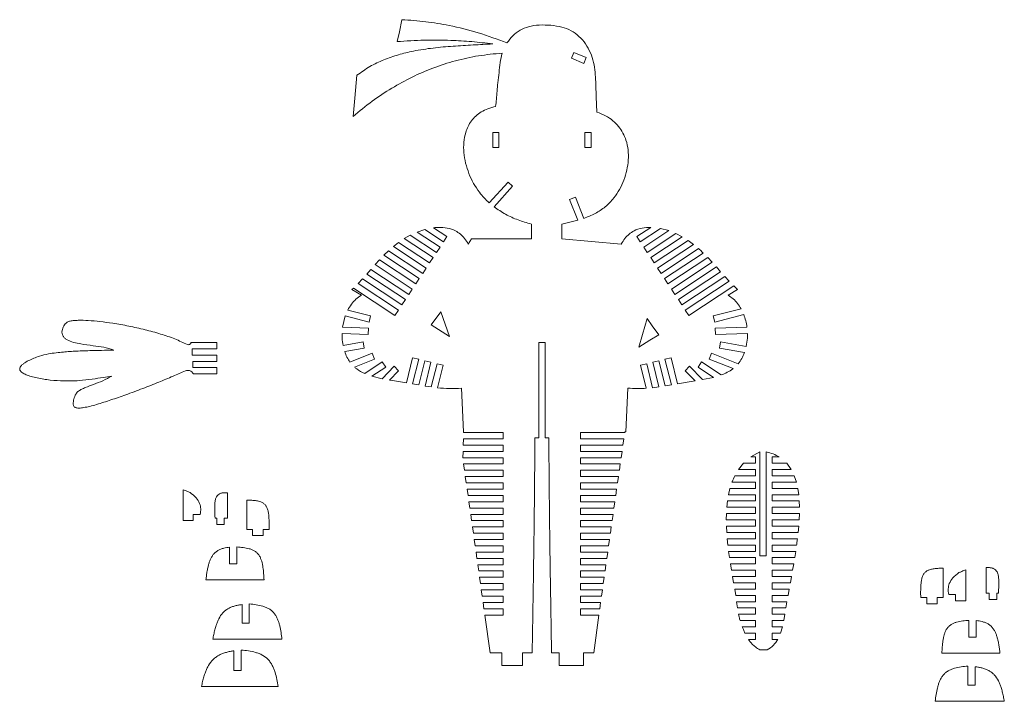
# Model space of a CAD drawing. Header units: millimetres. Extents: x 5 to 1149, y -277 to 912.
# Tile 5 of 9: x 644 to 1113, y 151 to 476. Entities that reach past the tile are written whole.
import ezdxf

# ---------------------------------------------------------------- set-up
doc = ezdxf.new("R2010")
doc.units = ezdxf.units.MM

msp = doc.modelspace()

# ---------------------------------------------------------------- linework, layer by layer
at = {"color": 7, "linetype": 'Continuous', "lineweight": 15}
for p, q in [((908.03, 460.69), (906.88, 457.92)), ((913.88, 458.27), (908.03, 460.69)), ((906.88, 457.92), (912.73, 455.5)), ((912.73, 455.5), (913.88, 458.27)), ((872.29, 422.56), (869.29, 422.56)), ((869.29, 422.56), (869.29, 415.4)), ((872.29, 415.4), (872.29, 422.56)), ((916.21, 422.56), (913.21, 422.56)), ((913.21, 422.56), (913.21, 415.4)), ((916.21, 415.4), (916.21, 422.56)), ((869.29, 415.4), (872.29, 415.4)), ((913.21, 415.4), (916.21, 415.4)), ((867.67, 389), (876.62, 398.93)), ((878.8, 396.96), (869.94, 387.13)), ((876.62, 398.93), (878.8, 396.96)), ((906, 390.61), (908.79, 391.7)), ((909.88, 380.7), (906, 390.61)), ((908.79, 391.7), (912.74, 381.62)), ((902.24, 378.89), (909.88, 380.7)), ((836.87, 376.32), (833.26, 375.11)), ((845.83, 370.42), (836.87, 376.32)), ((841.06, 377.16), (847.48, 372.92)), ((887.73, 378.89), (887.73, 371.9)), ((902.24, 371.9), (902.24, 378.89)), ((944.7, 377.33), (938.01, 372.92)), ((939.67, 370.42), (949.35, 376.81)), ((953.22, 375.76), (941.32, 367.91)), ((953.22, 375.76), (949.35, 376.81)), ((830.03, 373.65), (827.1, 371.99)), ((827.1, 371.99), (840.88, 362.9)), ((842.53, 365.41), (830.03, 373.65)), ((833.26, 375.11), (844.18, 367.91)), ((847.48, 372.92), (845.83, 370.42)), ((859.14, 371.9), (857.62, 369.36)), ((887.73, 371.9), (859.14, 371.9)), ((930.62, 369.36), (902.24, 371.9)), ((938.01, 372.92), (939.67, 370.42)), ((942.97, 365.41), (956.63, 374.42)), ((959.7, 372.85), (944.62, 362.9)), ((946.27, 360.4), (962.5, 371.1)), ((959.7, 372.85), (956.63, 374.42)), ((965.07, 369.2), (962.5, 371.1)), ((824.42, 370.16), (821.94, 368.2)), ((821.94, 368.2), (837.57, 357.89)), ((839.23, 360.4), (824.42, 370.16)), ((844.18, 367.91), (842.53, 365.41)), ((941.32, 367.91), (942.97, 365.41)), ((965.07, 369.2), (947.92, 357.89)), ((949.58, 355.39), (967.47, 367.19)), ((815.32, 361.79), (813.27, 359.55)), ((832.62, 350.38), (815.32, 361.79)), ((819.62, 366.14), (817.43, 364)), ((817.43, 364), (834.27, 352.89)), ((835.92, 355.39), (819.62, 366.14)), ((840.88, 362.9), (839.23, 360.4)), ((944.62, 362.9), (946.27, 360.4)), ((969.72, 365.09), (951.23, 352.89)), ((952.88, 350.38), (971.87, 362.91)), ((973.95, 360.68), (971.87, 362.91)), ((811.25, 357.29), (809.24, 355.02)), ((829.31, 345.37), (811.25, 357.29)), ((813.27, 359.55), (830.97, 347.88)), ((837.57, 357.89), (835.92, 355.39)), ((947.92, 357.89), (949.58, 355.39)), ((973.95, 360.68), (954.53, 347.88)), ((956.18, 345.37), (975.98, 358.43)), ((977.99, 356.16), (975.98, 358.43)), ((807.2, 352.77), (805.11, 350.56)), ((826.01, 340.36), (807.2, 352.77)), ((809.24, 355.02), (827.66, 342.87)), ((834.27, 352.89), (832.62, 350.38)), ((951.23, 352.89), (952.88, 350.38)), ((977.99, 356.16), (957.83, 342.87)), ((959.49, 340.36), (980.01, 353.9)), ((982.07, 351.67), (980.01, 353.9)), ((802.93, 348.4), (802.21, 347.72)), ((802.21, 347.72), (806.71, 344.95)), ((822.71, 335.36), (802.93, 348.4)), ((805.11, 350.56), (824.36, 337.86)), ((830.97, 347.88), (829.31, 345.37)), ((954.53, 347.88), (956.18, 345.37)), ((982.07, 351.67), (961.14, 337.86)), ((962.79, 335.36), (984.2, 349.48)), ((981.54, 344.95), (986.03, 347.72)), ((986.03, 347.72), (984.2, 349.48)), ((827.66, 342.87), (826.01, 340.36)), ((957.83, 342.87), (959.49, 340.36)), ((987.73, 338.48), (974.42, 335.11)), ((798.99, 335.08), (797.71, 329.67)), ((810.34, 332.2), (798.99, 335.08)), ((800.19, 337.87), (811.07, 335.11)), ((811.07, 335.11), (810.34, 332.2)), ((824.36, 337.86), (822.71, 335.36)), ((844.64, 337.07), (840.01, 330.81)), ((848.69, 325.26), (844.64, 337.07)), ((961.14, 337.86), (962.79, 335.36)), ((974.42, 335.11), (975.16, 332.2)), ((975.16, 332.2), (989.02, 335.72)), ((797.71, 329.67), (810.11, 329.19)), ((810.11, 329.19), (809.99, 326.19)), ((840.01, 330.81), (848.69, 325.26)), ((990.52, 329.78), (975.39, 329.19)), ((975.39, 329.19), (975.51, 326.19)), ((809.99, 326.19), (797.49, 326.68)), ((975.51, 326.19), (990.75, 326.79)), ((725.54, 322.45), (737.79, 322.45)), ((726.08, 319.45), (726.08, 316.45)), ((737.79, 319.45), (726.08, 319.45)), ((737.79, 322.45), (737.79, 319.45)), ((797.97, 321.04), (807.57, 322.69)), ((808.08, 319.74), (798.73, 318.13)), ((807.57, 322.69), (808.08, 319.74)), ((894.25, 322.44), (891.25, 322.44)), ((891.25, 322.44), (891.25, 277.06)), ((894.25, 277.06), (894.25, 322.44)), ((977.93, 322.69), (977.42, 319.74)), ((977.42, 319.74), (989.36, 317.68)), ((990.18, 320.58), (977.93, 322.69)), ((726.08, 316.45), (737.79, 316.45)), ((737.79, 316.45), (737.79, 313.45)), ((801.27, 313.08), (811.9, 317.32)), ((813.01, 314.54), (803.42, 310.7)), ((811.9, 317.32), (813.01, 314.54)), ((828.16, 303.23), (831.13, 315.19)), ((831.13, 315.19), (834.04, 314.47)), ((954.36, 315.19), (951.45, 314.47)), ((957.46, 302.77), (954.36, 315.19)), ((973.6, 317.32), (972.48, 314.54)), ((972.48, 314.54), (983.93, 309.96)), ((986.32, 312.24), (973.6, 317.32)), ((737.79, 313.45), (726.38, 313.45)), ((726.38, 313.45), (726.38, 310.45)), ((726.38, 310.45), (737.79, 310.45)), ((737.79, 310.45), (737.79, 307.45)), ((808.28, 307.65), (816.61, 313.22)), ((818.28, 310.72), (811.75, 306.36)), ((816.53, 305.17), (822.29, 311.09)), ((816.61, 313.22), (818.28, 310.72)), ((822.29, 311.09), (824.44, 309)), ((834.04, 314.47), (831.12, 302.71)), ((834.08, 302.19), (836.96, 313.75)), ((836.96, 313.75), (839.87, 313.02)), ((839.87, 313.02), (837.05, 301.69)), ((840.03, 301.23), (842.78, 312.3)), ((842.78, 312.3), (845.69, 311.57)), ((845.69, 311.57), (843.02, 300.86)), ((942.72, 312.3), (939.81, 311.57)), ((939.81, 311.57), (942.53, 300.61)), ((945.56, 300.89), (942.72, 312.3)), ((948.54, 313.75), (945.63, 313.02)), ((945.63, 313.02), (948.55, 301.28)), ((951.53, 301.74), (948.54, 313.75)), ((951.45, 314.47), (954.49, 302.24)), ((963.2, 311.09), (961.05, 309)), ((969.39, 304.74), (963.2, 311.09)), ((968.89, 313.22), (967.22, 310.72)), ((967.22, 310.72), (974.56, 305.82)), ((978.26, 306.95), (968.89, 313.22)), ((737.79, 307.45), (726.63, 307.45)), ((811.75, 306.36), (816.53, 305.17)), ((824.44, 309), (820.09, 304.52)), ((961.05, 309), (965.78, 304.14)), ((969.39, 304.74), (974.56, 305.82)), ((831.12, 302.71), (834.08, 302.19)), ((837.05, 301.69), (840.03, 301.23)), ((854.46, 300.66), (855.44, 279.89)), ((932.8, 279.89), (933.78, 300.66)), ((945.56, 300.89), (948.55, 301.28)), ((951.53, 301.74), (954.49, 302.24)), ((957.46, 302.77), (965.78, 304.14)), ((855.44, 279.89), (855.43, 279.51)), ((874.27, 279.51), (855.43, 279.51)), ((874.27, 276.51), (874.27, 279.51)), ((889.42, 277.06), (891.25, 277.06)), ((894.25, 277.06), (896.08, 277.06)), ((932.3, 279.51), (911.23, 279.51)), ((911.23, 279.51), (911.23, 276.51)), ((932.3, 279.51), (932.35, 279.89)), ((932.35, 279.89), (932.8, 279.89)), ((855.35, 276.51), (855.27, 273.51)), ((874.27, 273.51), (855.27, 273.51)), ((855.35, 276.51), (874.27, 276.51)), ((874.27, 270.51), (874.27, 273.51)), ((911.23, 276.51), (931.86, 276.51)), ((931.42, 273.51), (911.23, 273.51)), ((911.23, 273.51), (911.23, 270.51)), ((931.42, 273.51), (931.86, 276.51)), ((855.19, 270.51), (855.11, 267.51)), ((855.19, 270.51), (874.27, 270.51)), ((911.23, 270.51), (930.99, 270.51)), ((930.56, 267.51), (930.99, 270.51)), ((992.41, 267.87), (996.72, 270.26)), ((994.58, 267.87), (992.41, 267.87)), ((994.58, 264.87), (994.58, 267.87)), ((996.72, 220.8), (996.72, 270.26)), ((999.72, 220.8), (999.72, 270.26)), ((1005.9, 267.87), (1002.52, 267.87)), ((1002.52, 267.87), (1002.52, 264.87)), ((874.27, 267.51), (855.11, 267.51)), ((855.38, 264.51), (855.81, 261.51)), ((855.38, 264.51), (874.27, 264.51)), ((874.27, 264.51), (874.27, 267.51)), ((930.56, 267.51), (911.23, 267.51)), ((911.23, 267.51), (911.23, 264.51)), ((911.23, 264.51), (930.12, 264.51)), ((929.69, 261.51), (930.12, 264.51)), ((986.46, 261.87), (988.89, 264.87)), ((988.89, 264.87), (994.58, 264.87)), ((1002.52, 264.87), (1009.48, 264.87)), ((1009.48, 264.87), (1011.64, 261.87)), ((874.27, 261.51), (855.81, 261.51)), ((856.24, 258.51), (856.67, 255.51)), ((856.24, 258.51), (874.27, 258.51)), ((874.27, 258.51), (874.27, 261.51)), ((929.69, 261.51), (911.23, 261.51)), ((911.23, 261.51), (911.23, 258.51)), ((911.23, 258.51), (929.26, 258.51)), ((928.83, 255.51), (929.26, 258.51)), ((984.69, 258.87), (994.58, 258.87)), ((994.58, 261.87), (986.46, 261.87)), ((994.58, 258.87), (994.58, 261.87)), ((1011.64, 261.87), (1002.52, 261.87)), ((1002.52, 261.87), (1002.52, 258.87)), ((1002.52, 258.87), (1013.09, 258.87)), ((1013.09, 258.87), (1014.08, 255.87)), ((874.27, 255.51), (856.67, 255.51)), ((874.27, 252.51), (874.27, 255.51)), ((928.83, 255.51), (911.23, 255.51)), ((911.23, 255.51), (911.23, 252.51)), ((994.58, 255.87), (983.38, 255.87)), ((994.58, 252.87), (994.58, 255.87)), ((1014.08, 255.87), (1002.52, 255.87)), ((1002.52, 255.87), (1002.52, 252.87)), ((721.72, 237.51), (721.72, 252.25)), ((742.84, 238.65), (742.84, 250.81)), ((857.1, 252.51), (857.53, 249.51)), ((857.1, 252.51), (874.27, 252.51)), ((874.27, 249.51), (857.53, 249.51)), ((874.27, 246.51), (874.27, 249.51)), ((911.23, 252.51), (928.39, 252.51)), ((927.97, 249.51), (911.23, 249.51)), ((911.23, 249.51), (911.23, 246.51)), ((927.97, 249.51), (928.4, 252.51)), ((981.69, 249.87), (982.4, 252.87)), ((994.58, 249.87), (981.69, 249.87)), ((982.4, 252.87), (994.58, 252.87)), ((994.58, 246.87), (994.58, 249.87)), ((1002.52, 252.87), (1014.76, 252.87)), ((1015.19, 249.87), (1002.52, 249.87)), ((1002.52, 249.87), (1002.52, 246.87)), ((1014.76, 252.87), (1015.19, 249.87)), ((752.05, 247.29), (752.32, 247.27)), ((752.05, 247.29), (752.05, 233.36)), ((857.96, 246.51), (858.39, 243.51)), ((857.96, 246.51), (874.27, 246.51)), ((911.23, 246.51), (927.54, 246.51)), ((927.11, 243.51), (927.54, 246.51)), ((980.87, 243.87), (981.2, 246.87)), ((981.2, 246.87), (994.58, 246.87)), ((1002.52, 246.87), (1015.44, 246.87)), ((1015.44, 246.87), (1015.54, 243.87)), ((726.56, 237.51), (726.56, 240.51)), ((729.9, 240.51), (726.56, 240.51)), ((874.27, 243.51), (858.39, 243.51)), ((858.82, 240.51), (859.24, 237.51)), ((858.82, 240.51), (874.27, 240.51)), ((874.27, 240.51), (874.27, 243.51)), ((927.11, 243.51), (911.23, 243.51)), ((911.23, 243.51), (911.23, 240.51)), ((911.23, 240.51), (926.68, 240.51)), ((926.25, 237.51), (926.68, 240.51)), ((980.65, 237.87), (980.7, 240.87)), ((980.7, 240.87), (994.58, 240.87)), ((994.58, 243.87), (980.87, 243.87)), ((994.58, 240.87), (994.58, 243.87)), ((1015.54, 243.87), (1002.52, 243.87)), ((1002.52, 243.87), (1002.52, 240.87)), ((1002.52, 240.87), (1015.52, 240.87)), ((1015.52, 240.87), (1015.4, 237.87)), ((726.56, 237.51), (721.72, 237.51)), ((737.74, 238.65), (736.94, 238.65)), ((737.74, 235.65), (737.74, 238.65)), ((741.34, 235.65), (737.74, 235.65)), ((742.84, 238.65), (741.34, 238.65)), ((741.34, 235.65), (741.34, 238.65)), ((874.27, 237.51), (859.24, 237.51)), ((874.27, 234.51), (874.27, 237.51)), ((926.25, 237.51), (911.23, 237.51)), ((911.23, 237.51), (911.23, 234.51)), ((994.58, 237.87), (980.65, 237.87)), ((980.86, 231.87), (980.71, 234.87)), ((980.71, 234.87), (994.58, 234.87)), ((994.58, 234.87), (994.58, 237.87)), ((1015.4, 237.87), (1002.52, 237.87)), ((1002.52, 237.87), (1002.52, 234.87)), ((1002.52, 234.87), (1015.2, 234.87)), ((1015.2, 234.87), (1014.92, 231.87)), ((754.85, 233.36), (752.05, 233.36)), ((754.85, 230.36), (754.85, 233.36)), ((759.81, 230.36), (754.85, 230.36)), ((762.7, 233.36), (759.81, 233.36)), ((759.81, 230.36), (759.81, 233.36)), ((859.67, 234.51), (860.09, 231.51)), ((859.67, 234.51), (874.27, 234.51)), ((874.27, 231.51), (860.09, 231.51)), ((874.27, 228.51), (874.27, 231.51)), ((911.23, 234.51), (925.83, 234.51)), ((925.4, 231.51), (911.23, 231.51)), ((911.23, 231.51), (911.23, 228.51)), ((925.4, 231.51), (925.83, 234.51)), ((994.58, 231.87), (980.86, 231.87)), ((994.58, 228.87), (994.58, 231.87)), ((1014.92, 231.87), (1002.52, 231.87)), ((1002.52, 231.87), (1002.52, 228.87)), ((860.52, 228.51), (860.94, 225.51)), ((860.52, 228.51), (874.27, 228.51)), ((874.27, 225.51), (860.94, 225.51)), ((874.27, 222.51), (874.27, 225.51)), ((911.23, 228.51), (924.98, 228.51)), ((924.56, 225.51), (911.23, 225.51)), ((911.23, 225.51), (911.23, 222.51)), ((924.56, 225.51), (924.98, 228.51)), ((981.39, 225.87), (981.09, 228.87)), ((981.09, 228.87), (994.58, 228.87)), ((994.58, 225.87), (981.39, 225.87)), ((994.58, 222.87), (994.58, 225.87)), ((1002.52, 228.87), (1014.58, 228.87)), ((1014.19, 225.87), (1002.52, 225.87)), ((1002.52, 225.87), (1002.52, 222.87)), ((743.89, 216.96), (743.89, 224.82)), ((747.38, 224.94), (747.38, 216.96)), ((861.36, 222.51), (861.79, 219.51)), ((861.36, 222.51), (874.27, 222.51)), ((911.23, 222.51), (924.13, 222.51)), ((923.71, 219.51), (924.13, 222.51)), ((982.17, 219.87), (981.75, 222.87)), ((981.75, 222.87), (994.58, 222.87)), ((999.72, 220.8), (996.72, 220.8)), ((1002.52, 222.87), (1013.76, 222.87)), ((1013.76, 222.87), (1013.3, 219.87)), ((747.38, 216.96), (743.89, 216.96)), ((874.27, 219.51), (861.79, 219.51)), ((862.21, 216.51), (862.63, 213.51)), ((862.21, 216.51), (874.27, 216.51)), ((874.27, 216.51), (874.27, 219.51)), ((923.71, 219.51), (911.23, 219.51)), ((911.23, 219.51), (911.23, 216.51)), ((911.23, 216.51), (923.29, 216.51)), ((922.87, 213.51), (923.29, 216.51)), ((994.58, 219.87), (982.17, 219.87)), ((983.12, 213.87), (982.62, 216.87)), ((982.62, 216.87), (994.58, 216.87)), ((994.58, 216.87), (994.58, 219.87)), ((1013.3, 219.87), (1002.52, 219.87)), ((1002.52, 219.87), (1002.52, 216.87)), ((1002.52, 216.87), (1012.8, 216.87)), ((1012.8, 216.87), (1012.29, 213.87)), ((874.27, 213.51), (862.63, 213.51)), ((874.27, 210.51), (874.27, 213.51)), ((922.87, 213.51), (911.23, 213.51)), ((911.23, 213.51), (911.23, 210.51)), ((994.58, 213.87), (983.12, 213.87)), ((994.58, 210.87), (994.58, 213.87)), ((1012.29, 213.87), (1002.52, 213.87)), ((1002.52, 213.87), (1002.52, 210.87)), ((1084.01, 214.84), (1083.74, 214.82)), ((1084.01, 214.84), (1084.01, 200.91)), ((1094.88, 199.34), (1094.88, 214.07)), ((1104.51, 202.94), (1104.51, 215.09)), ((760.31, 209.34), (732.58, 209.34)), ((863.05, 210.51), (863.47, 207.51)), ((863.05, 210.51), (874.27, 210.51)), ((874.27, 207.51), (863.47, 207.51)), ((874.27, 204.51), (874.27, 207.51)), ((911.23, 210.51), (922.45, 210.51)), ((922.03, 207.51), (911.23, 207.51)), ((911.23, 207.51), (911.23, 204.51)), ((922.03, 207.51), (922.45, 210.51)), ((984.15, 207.87), (983.63, 210.87)), ((983.63, 210.87), (994.58, 210.87)), ((994.58, 207.87), (984.15, 207.87)), ((994.58, 204.87), (994.58, 207.87)), ((1002.52, 210.87), (1011.75, 210.87)), ((1011.21, 207.87), (1002.52, 207.87)), ((1002.52, 207.87), (1002.52, 204.87)), ((1011.75, 210.87), (1011.21, 207.87)), ((863.88, 204.51), (864.3, 201.51)), ((863.88, 204.51), (874.27, 204.51)), ((911.23, 204.51), (921.61, 204.51)), ((921.2, 201.51), (921.61, 204.51)), ((985.18, 201.87), (984.68, 204.87)), ((984.68, 204.87), (994.58, 204.87)), ((994.58, 201.87), (985.18, 201.87)), ((994.58, 198.87), (994.58, 201.87)), ((1002.52, 204.87), (1010.67, 204.87)), ((1010.13, 201.87), (1002.52, 201.87)), ((1002.52, 201.87), (1002.52, 198.87)), ((1010.67, 204.87), (1010.13, 201.87)), ((1086.7, 202.34), (1090.03, 202.34)), ((1090.03, 199.34), (1090.03, 202.34)), ((1104.51, 202.94), (1106.02, 202.94)), ((1106.02, 199.94), (1106.02, 202.94)), ((1109.62, 202.94), (1110.42, 202.94)), ((1109.62, 199.94), (1109.62, 202.94)), ((749.79, 188.6), (749.79, 197.5)), ((753.27, 197.77), (753.27, 188.6)), ((874.27, 201.51), (864.3, 201.51)), ((864.72, 198.51), (865.13, 195.51)), ((864.72, 198.51), (874.27, 198.51)), ((874.27, 198.51), (874.27, 201.51)), ((921.2, 201.51), (911.23, 201.51)), ((911.23, 201.51), (911.23, 198.51)), ((911.23, 198.51), (920.78, 198.51)), ((920.36, 195.51), (920.78, 198.51)), ((985.95, 195.87), (985.62, 198.87)), ((985.62, 198.87), (994.58, 198.87)), ((1002.52, 198.87), (1009.6, 198.87)), ((1009.6, 198.87), (1009.1, 195.87)), ((1073.36, 200.91), (1076.25, 200.91)), ((1076.25, 197.91), (1076.25, 200.91)), ((1076.25, 197.91), (1081.2, 197.91)), ((1081.2, 200.91), (1084.01, 200.91)), ((1081.2, 197.91), (1081.2, 200.91)), ((1090.03, 199.34), (1094.88, 199.34)), ((1106.02, 199.94), (1109.62, 199.94)), ((874.27, 195.51), (865.13, 195.51)), ((865.55, 192.51), (868.03, 174.51)), ((865.55, 192.51), (874.27, 192.51)), ((874.27, 192.51), (874.27, 195.51)), ((920.36, 195.51), (911.23, 195.51)), ((911.23, 195.51), (911.23, 192.51)), ((911.23, 192.51), (919.95, 192.51)), ((917.47, 174.51), (919.95, 192.51)), ((994.58, 195.87), (985.95, 195.87)), ((986.52, 192.87), (994.58, 192.87)), ((994.58, 192.87), (994.58, 195.87)), ((1009.1, 195.87), (1002.52, 195.87)), ((1002.52, 195.87), (1002.52, 192.87)), ((1002.52, 192.87), (1008.61, 192.87)), ((1008.61, 192.87), (1008.09, 189.87)), ((753.27, 188.6), (749.79, 188.6)), ((994.58, 189.87), (987.23, 189.87)), ((994.58, 186.87), (994.58, 189.87)), ((1008.09, 189.87), (1002.52, 189.87)), ((1002.52, 189.87), (1002.52, 186.87)), ((1096.37, 189.95), (1096.37, 181.97)), ((1099.86, 181.97), (1099.86, 189.83)), ((988.3, 186.87), (994.58, 186.87)), ((994.58, 183.87), (989.57, 183.87)), ((994.58, 180.87), (994.58, 183.87)), ((1002.52, 186.87), (1007.46, 186.87)), ((1006.59, 183.87), (1002.52, 183.87)), ((1002.52, 183.87), (1002.52, 180.87)), ((1007.46, 186.87), (1006.59, 183.87)), ((768.83, 180.99), (735.89, 180.99)), ((991.19, 180.87), (994.58, 180.87)), ((1002.52, 180.87), (1005.25, 180.87)), ((1096.37, 181.97), (1099.86, 181.97)), ((745.92, 166.01), (745.92, 175.45)), ((749.4, 175.82), (749.4, 166.01)), ((868.03, 174.51), (873.6, 174.51)), ((873.6, 168.51), (873.6, 174.51)), ((883.52, 174.51), (888.13, 174.51)), ((883.52, 168.51), (883.52, 174.51)), ((897.37, 174.51), (899.47, 174.51)), ((899.47, 174.51), (901.04, 174.51)), ((901.04, 168.51), (901.04, 174.51)), ((912.54, 174.51), (914.65, 174.51)), ((912.54, 168.51), (912.54, 174.51)), ((914.65, 174.51), (917.47, 174.51)), ((1000.23, 175.94), (996.64, 175.94)), ((1083.44, 174.36), (1111.17, 174.36)), ((749.4, 166.01), (745.92, 166.01)), ((873.6, 168.51), (883.52, 168.51)), ((901.04, 168.51), (912.54, 168.51)), ((1095.85, 168.15), (1095.85, 158.99)), ((1099.32, 158.99), (1099.32, 167.88)), ((767.1, 158.39), (730.46, 158.39)), ((1095.85, 158.99), (1099.32, 158.99)), ((1080.28, 151.37), (1113.22, 151.37))]:
    msp.add_line(p, q, dxfattribs=at)
at = {"color": 7, "linetype": 'Continuous', "lineweight": 15, "flags": 128}
for points in [[(826.06, 476.33), (824.81, 470.47), (823.82, 465.87)], [(804.59, 449.82), (803.55, 438.84), (802.73, 430.21)], [(943.02, 333.82), (940.72, 326.19), (938.91, 320.19)], [(948.44, 326.11), (945.4, 330.43), (943.02, 333.82)], [(938.91, 320.19), (944.25, 323.5), (948.44, 326.11)]]:
    msp.add_lwpolyline(points, dxfattribs=at)
at = {"color": 7, "linetype": 'Continuous', "lineweight": 15}
for points, knots in [([(876.11, 465.23), (871.59, 466.93), (862.58, 470.33), (849.55, 473.5), (837.37, 475.54), (829.84, 476.07), (826.06, 476.33)], [0, 0, 0, 0, 0.2814217, 0.5604025, 0.7795639, 1, 1, 1, 1]), ([(918.98, 432.28), (918.88, 433.9), (918.69, 437.1), (918.59, 441.89), (918.46, 446.63), (918.14, 451.33), (917.51, 456.04), (916.01, 460.61), (913.68, 464.84), (910.61, 468.48), (906.79, 471.32), (902.13, 472.96), (896.98, 473.77), (891.64, 473.89), (886.61, 473.27), (882.28, 471.46), (878.74, 468.75), (876.99, 466.4), (876.11, 465.23)], [0, 0, 0, 0, 0.063231, 0.125643, 0.18741, 0.248744, 0.310108, 0.372682, 0.435837, 0.497902, 0.557971, 0.619302, 0.689061, 0.761335, 0.827998, 0.885816, 0.942871, 1, 1, 1, 1]), ([(869.33, 464.79), (866.21, 464.62), (859.91, 464.27), (850.43, 463.76), (840.92, 462.92), (832.18, 461.6), (824.31, 459.71), (817.34, 457.3), (810.64, 454.13), (806.62, 451.26), (804.59, 449.82)], [0, 0, 0, 0, 0.138771, 0.280044, 0.421873, 0.562732, 0.672255, 0.780941, 0.889647, 1, 1, 1, 1]), ([(823.82, 465.87), (828.07, 466.16), (836.56, 466.73), (848.41, 466.61), (859.34, 465.98), (866, 465.18), (869.33, 464.79)], [0, 0, 0, 0, 0.279999, 0.559452, 0.779326, 1, 1, 1, 1]), ([(802.73, 430.21), (805.72, 432.68), (811.62, 437.53), (821.07, 443.78), (830.76, 449.09), (840.89, 453.48), (851.48, 456.88), (862.54, 459.33), (870.05, 460.04), (873.83, 460.4)], [0, 0, 0, 0, 0.147921, 0.291349, 0.431335, 0.569008, 0.712045, 0.855245, 1, 1, 1, 1]), ([(873.83, 460.4), (873.46, 458.89), (872.71, 455.85), (872.35, 451.08), (871.79, 446.56), (871.38, 442.31), (871.13, 438.54), (870.85, 436.11), (870.71, 434.97)], [0, 0, 0, 0, 0.1809513, 0.3664784, 0.5579501, 0.7140019, 0.866051, 1, 1, 1, 1]), ([(870.71, 434.97), (869.46, 434.66), (867.07, 434.05), (863.87, 432.47), (861.21, 430.49), (859.09, 428.13), (857.48, 425.47), (856.15, 422.07), (855.39, 417.85), (855.45, 412.89), (856.3, 407.87), (857.88, 402.95), (860.08, 398.28), (862.6, 394.44), (865.16, 391.36), (866.84, 389.79), (867.67, 389)], [0, 0, 0, 0, 0.067823, 0.1293, 0.186431, 0.241104, 0.294914, 0.349048, 0.432306, 0.518864, 0.608274, 0.699255, 0.790105, 0.879064, 0.939867, 1, 1, 1, 1]), ([(912.74, 381.62), (914.57, 382.34), (918.19, 383.76), (923.12, 387.02), (926.97, 391.02), (929.86, 395.4), (931.94, 399.85), (933.36, 404.57), (934.06, 409.41), (933.98, 414.22), (933.08, 418.57), (931.51, 422.35), (929.41, 425.54), (926.61, 428.34), (923.11, 430.72), (920.4, 431.74), (918.98, 432.28)], [0, 0, 0, 0, 0.088047, 0.174748, 0.263372, 0.335949, 0.409631, 0.483499, 0.556676, 0.628556, 0.69907, 0.755023, 0.811486, 0.869862, 0.931991, 1, 1, 1, 1]), ([(869.94, 387.13), (871.73, 385.9), (875.33, 383.42), (881.37, 380.72), (885.6, 379.5), (887.73, 378.89)], [0, 0, 0, 0, 0.330198, 0.663305, 1, 1, 1, 1]), ([(857.62, 369.36), (857.09, 370.28), (856.08, 372.04), (853.97, 374.16), (851.22, 375.97), (847.64, 377.16), (844.04, 377.44), (841.84, 377.23), (841.06, 377.16)], [0, 0, 0, 0, 0.161703, 0.310258, 0.452102, 0.662759, 0.879898, 1, 1, 1, 1]), ([(944.7, 377.33), (943.3, 377.28), (940.54, 377.18), (937.01, 375.95), (934.27, 374.16), (932.17, 372.04), (931.15, 370.28), (930.62, 369.36)], [0, 0, 0, 0, 0.244653, 0.482197, 0.644653, 0.814798, 1, 1, 1, 1]), ([(969.72, 365.09), (969.27, 365.52), (968.53, 366.23), (967.77, 366.92), (967.47, 367.19)], [0, 0, 0, 0, 0.609199, 1, 1, 1, 1]), ([(806.71, 344.95), (805.81, 344.36), (804.01, 343.17), (801.82, 340.71), (800.74, 338.83), (800.19, 337.87)], [0, 0, 0, 0, 0.330107, 0.661717, 1, 1, 1, 1]), ([(987.73, 338.48), (987.19, 339.35), (986.13, 341.07), (984.05, 343.3), (982.37, 344.4), (981.54, 344.95)], [0, 0, 0, 0, 0.337523, 0.669236, 1, 1, 1, 1]), ([(990.52, 329.78), (990.35, 330.8), (990.03, 332.82), (989.36, 334.76), (989.02, 335.72)], [0, 0, 0, 0, 0.5030172, 1, 1, 1, 1]), ([(688.61, 318.82), (687.03, 319.32), (683.82, 320.33), (678.52, 320.94), (673.71, 321.54), (669.56, 322.38), (666.95, 323.31), (665.28, 324.44), (664.39, 325.46), (663.9, 326.74), (663.96, 328.46), (664.7, 330.41), (666.15, 332.07), (667.97, 332.75), (669.76, 332.92), (672.61, 333.07), (676.75, 332.93), (682.24, 332.44), (688.7, 331.56), (695.87, 330.3), (703.5, 328.62), (710.84, 326.59), (717.63, 324.33), (721.77, 322.34), (723.72, 321.41)], [0, 0, 0, 0, 0.053924, 0.109381, 0.17333, 0.212078, 0.247438, 0.262945, 0.277165, 0.291118, 0.306476, 0.332203, 0.358153, 0.375244, 0.394343, 0.416386, 0.468454, 0.529212, 0.596126, 0.680891, 0.766809, 0.85064, 0.92931, 1, 1, 1, 1]), ([(797.49, 326.68), (797.49, 325.97), (797.49, 324.08), (797.79, 322.2), (797.97, 321.04)], [0, 0, 0, 0, 0.376767, 1, 1, 1, 1]), ([(990.18, 320.58), (990.41, 321.9), (990.76, 323.96), (990.75, 326.04), (990.75, 326.79)], [0, 0, 0, 0, 0.640631, 1, 1, 1, 1]), ([(723.72, 321.41), (723.96, 321.39), (724.4, 321.36), (724.97, 321.59), (725.35, 321.98), (725.48, 322.29), (725.54, 322.45)], [0, 0, 0, 0, 0.308481, 0.568714, 0.771781, 1, 1, 1, 1]), ([(687.77, 306.44), (686.4, 306.22), (683.28, 305.72), (678.08, 304.85), (671.83, 304.18), (665.13, 304), (658.44, 304.46), (653.2, 305.24), (649.36, 306.17), (646.98, 306.98), (645.33, 307.79), (644.37, 308.58), (643.9, 309.21), (643.73, 309.93), (643.98, 310.75), (644.65, 311.59), (645.98, 312.69), (647.97, 313.83), (650.53, 314.98), (653.68, 316.1), (657.28, 317.03), (661.1, 317.52), (664.52, 317.89), (667.72, 318.16), (670.94, 318.35), (674.42, 318.49), (678.43, 318.59), (683.21, 318.7), (686.69, 318.78), (688.61, 318.82)], [0, 0, 0, 0, 0.044795, 0.102106, 0.170137, 0.247493, 0.318139, 0.386552, 0.418317, 0.445615, 0.467423, 0.477227, 0.485374, 0.492582, 0.500184, 0.511992, 0.526887, 0.555789, 0.585627, 0.617226, 0.663872, 0.705185, 0.741472, 0.775081, 0.808791, 0.845377, 0.887604, 0.938227, 1, 1, 1, 1]), ([(798.73, 318.13), (799.06, 317.22), (799.72, 315.44), (800.76, 313.85), (801.27, 313.08)], [0, 0, 0, 0, 0.508272, 1, 1, 1, 1]), ([(986.32, 312.24), (986.94, 313.06), (988.19, 314.74), (988.97, 316.69), (989.36, 317.68)], [0, 0, 0, 0, 0.490952, 1, 1, 1, 1]), ([(803.42, 310.7), (803.77, 310.4), (805.24, 309.16), (806.97, 308.3), (808.28, 307.65)], [0, 0, 0, 0, 0.243274, 1, 1, 1, 1]), ([(978.26, 306.95), (979.23, 307.35), (981.15, 308.12), (982.99, 309.25), (983.87, 309.92), (983.93, 309.96)], [0, 0, 0, 0, 0.4893954, 0.9629055, 1, 1, 1, 1]), ([(722.8, 308.95), (720.84, 308.09), (716.61, 306.21), (709.83, 303.4), (702.31, 300.43), (694.73, 297.6), (687.39, 295.04), (681.67, 293.19), (677.33, 292), (674.54, 291.4), (672.47, 291.14), (671.1, 291.19), (670.31, 291.37), (669.75, 291.77), (669.35, 292.59), (669.3, 293.86), (669.6, 295.79), (670.4, 297.75), (671.78, 299.38), (673.41, 300.22), (675.79, 301.27), (679.16, 302.52), (683.48, 304.16), (686.32, 305.66), (687.77, 306.44)], [0, 0, 0, 0, 0.078384, 0.168937, 0.268505, 0.373949, 0.46477, 0.552702, 0.593765, 0.629113, 0.65717, 0.669441, 0.679044, 0.686598, 0.693682, 0.711533, 0.731934, 0.764994, 0.787434, 0.808458, 0.831313, 0.882771, 0.939783, 1, 1, 1, 1]), ([(726.63, 307.45), (726.38, 307.83), (725.92, 308.53), (724.88, 309.1), (723.8, 309.21), (723.15, 309.04), (722.8, 308.95)], [0, 0, 0, 0, 0.294633, 0.552261, 0.761273, 1, 1, 1, 1]), ([(820.09, 304.52), (820.27, 304.49), (822.96, 304.05), (825.65, 303.62), (828.16, 303.23)], [0, 0, 0, 0, 0.069703, 1, 1, 1, 1]), ([(843.02, 300.86), (844.91, 300.68), (848.72, 300.33), (852.54, 300.55), (854.46, 300.66)], [0, 0, 0, 0, 0.496552, 1, 1, 1, 1]), ([(933.78, 300.66), (935.25, 300.56), (938.17, 300.37), (941.09, 300.53), (942.53, 300.61)], [0, 0, 0, 0, 0.503805, 1, 1, 1, 1]), ([(888.13, 174.51), (888.19, 178.03), (888.31, 184.91), (888.48, 195.01), (888.63, 204.67), (888.77, 213.9), (888.9, 222.95), (889.02, 231.92), (889.13, 240.98), (889.22, 250.02), (889.3, 259.12), (889.37, 268.14), (889.4, 274.13), (889.42, 277.06)], [0, 0, 0, 0, 0.10278, 0.201288, 0.295524, 0.385488, 0.471181, 0.560278, 0.647939, 0.736116, 0.824784, 0.914178, 1, 1, 1, 1]), ([(896.08, 277.06), (896.1, 272.83), (896.15, 264.3), (896.26, 251.49), (896.4, 238.66), (896.55, 226.24), (896.73, 213.94), (896.92, 201.5), (897.13, 188.27), (897.29, 179.18), (897.37, 174.51)], [0, 0, 0, 0, 0.1238554, 0.249588, 0.3745801, 0.4992495, 0.6129418, 0.7342976, 0.8633169, 1, 1, 1, 1]), ([(999.72, 270.26), (1000.85, 269.99), (1003.01, 269.46), (1004.96, 268.39), (1005.9, 267.87)], [0, 0, 0, 0, 0.519831, 1, 1, 1, 1]), ([(983.38, 255.87), (983.4, 255.92), (983.78, 256.94), (984.25, 257.93), (984.69, 258.87)], [0, 0, 0, 0, 0.0483, 1, 1, 1, 1]), ([(721.72, 252.25), (722.33, 252), (723.43, 251.56), (724.51, 251.09), (724.99, 250.88)], [0, 0, 0, 0, 0.560002, 1, 1, 1, 1]), ([(724.99, 250.88), (726.01, 250.14), (727.92, 248.74), (729.65, 245.96), (730.26, 243.14), (730.02, 241.41), (729.9, 240.51)], [0, 0, 0, 0, 0.307751, 0.575285, 0.780211, 1, 1, 1, 1]), ([(736.94, 238.65), (736.91, 239.22), (736.85, 240.33), (736.78, 241.95), (736.74, 243.56), (736.77, 245.16), (736.92, 246.77), (737.25, 248.2), (737.88, 249.4), (738.65, 250.09), (739.38, 250.45), (739.95, 250.63), (740.56, 250.75), (741.52, 250.86), (742.29, 250.83), (742.84, 250.81)], [0, 0, 0, 0, 0.105691, 0.204414, 0.299268, 0.404102, 0.499849, 0.597753, 0.672642, 0.747189, 0.783373, 0.822238, 0.858107, 0.897261, 1, 1, 1, 1]), ([(752.32, 247.27), (752.91, 247.26), (754.09, 247.24), (755.85, 247.11), (757.44, 246.86), (758.85, 246.44), (760.03, 245.84), (760.85, 245.08), (761.36, 244.36), (761.84, 243.46), (762.26, 242.12), (762.53, 240.38), (762.65, 238.65), (762.71, 236.92), (762.72, 235.17), (762.71, 233.97), (762.7, 233.36)], [0, 0, 0, 0, 0.084295, 0.168349, 0.250504, 0.312953, 0.375609, 0.438261, 0.468858, 0.500979, 0.583123, 0.666812, 0.750739, 0.829858, 0.912419, 1, 1, 1, 1]), ([(1014.58, 228.87), (1014.53, 228.47), (1014.41, 227.47), (1014.27, 226.47), (1014.19, 225.87)], [0, 0, 0, 0, 0.400177, 1, 1, 1, 1]), ([(732.58, 209.34), (732.67, 210.05), (732.84, 211.45), (733.16, 213.49), (733.53, 215.32), (733.95, 216.95), (734.43, 218.41), (735.06, 219.83), (735.89, 221.16), (736.95, 222.33), (738.22, 223.27), (739.64, 223.95), (741.09, 224.39), (742.51, 224.67), (743.43, 224.77), (743.89, 224.82)], [0, 0, 0, 0, 0.100188, 0.196494, 0.289176, 0.360964, 0.432659, 0.504833, 0.578111, 0.650815, 0.724218, 0.797117, 0.870525, 0.935361, 1, 1, 1, 1]), ([(747.38, 224.94), (748.37, 224.87), (750.34, 224.73), (752.78, 224.29), (754.65, 223.66), (755.97, 222.97), (757.12, 222.03), (758.04, 220.86), (758.71, 219.53), (759.18, 218.16), (759.53, 216.72), (759.86, 214.78), (760.13, 212.29), (760.25, 210.33), (760.31, 209.34)], [0, 0, 0, 0, 0.125245, 0.250442, 0.312931, 0.374986, 0.437703, 0.500174, 0.562797, 0.625221, 0.683717, 0.750377, 0.875107, 1, 1, 1, 1]), ([(1083.74, 214.82), (1083.15, 214.81), (1081.96, 214.79), (1080.2, 214.66), (1078.61, 214.41), (1077.21, 213.99), (1076.02, 213.39), (1075.2, 212.64), (1074.69, 211.91), (1074.21, 211.01), (1073.8, 209.67), (1073.53, 207.93), (1073.4, 206.2), (1073.35, 204.47), (1073.34, 202.72), (1073.35, 201.53), (1073.36, 200.91)], [0, 0, 0, 0, 0.0842919, 0.1683495, 0.2505042, 0.312952, 0.3756071, 0.4382603, 0.4688569, 0.5009781, 0.5831223, 0.6668114, 0.7507386, 0.8298578, 0.9124187, 1, 1, 1, 1]), ([(1091.61, 212.71), (1090.59, 211.96), (1088.67, 210.57), (1086.95, 207.78), (1086.34, 204.97), (1086.57, 203.23), (1086.7, 202.34)], [0, 0, 0, 0, 0.3077539, 0.5752869, 0.7802108, 1, 1, 1, 1]), ([(1094.88, 214.07), (1094.26, 213.83), (1093.17, 213.39), (1092.09, 212.91), (1091.61, 212.71)], [0, 0, 0, 0, 0.560006, 1, 1, 1, 1]), ([(1110.42, 202.94), (1110.45, 203.51), (1110.51, 204.61), (1110.58, 206.23), (1110.61, 207.85), (1110.59, 209.45), (1110.44, 211.06), (1110.11, 212.48), (1109.48, 213.69), (1108.71, 214.37), (1107.98, 214.73), (1107.4, 214.92), (1106.8, 215.04), (1105.84, 215.15), (1105.07, 215.12), (1104.51, 215.09)], [0, 0, 0, 0, 0.105691, 0.204414, 0.299268, 0.404102, 0.499848, 0.597752, 0.672641, 0.747189, 0.783371, 0.822238, 0.858107, 0.897261, 1, 1, 1, 1]), ([(735.89, 180.99), (736.03, 181.76), (736.31, 183.27), (736.82, 185.48), (737.38, 187.46), (738, 189.21), (738.93, 191.27), (740.2, 193.2), (741.88, 194.75), (743.32, 195.68), (744.88, 196.4), (746.5, 196.91), (748.14, 197.27), (749.24, 197.43), (749.79, 197.5)], [0, 0, 0, 0, 0.098643, 0.194206, 0.286413, 0.357557, 0.428833, 0.572288, 0.644118, 0.71622, 0.787983, 0.860185, 0.930195, 1, 1, 1, 1]), ([(753.27, 197.77), (754.35, 197.67), (756.52, 197.46), (759.19, 196.91), (761.25, 196.2), (762.71, 195.48), (764.05, 194.52), (765.18, 193.34), (766.09, 191.97), (766.79, 190.5), (767.33, 188.96), (767.9, 186.88), (768.41, 184.22), (768.69, 182.07), (768.83, 180.99)], [0, 0, 0, 0, 0.125395, 0.250391, 0.312859, 0.375679, 0.438088, 0.50093, 0.563407, 0.626192, 0.688378, 0.750457, 0.875077, 1, 1, 1, 1]), ([(987.23, 189.87), (987.09, 190.43), (986.83, 191.43), (986.61, 192.43), (986.52, 192.87)], [0, 0, 0, 0, 0.5600877, 1, 1, 1, 1]), ([(1096.37, 189.95), (1095.39, 189.88), (1093.41, 189.74), (1090.97, 189.3), (1089.1, 188.67), (1087.79, 187.98), (1086.63, 187.05), (1085.71, 185.87), (1085.04, 184.54), (1084.57, 183.17), (1084.23, 181.73), (1083.89, 179.79), (1083.63, 177.3), (1083.5, 175.34), (1083.44, 174.36)], [0, 0, 0, 0, 0.125244, 0.250442, 0.31293, 0.374985, 0.437703, 0.500174, 0.562797, 0.625221, 0.683717, 0.750377, 0.875107, 1, 1, 1, 1]), ([(1111.17, 174.36), (1111.08, 175.07), (1110.91, 176.46), (1110.59, 178.5), (1110.23, 180.33), (1109.81, 181.96), (1109.32, 183.43), (1108.69, 184.85), (1107.86, 186.17), (1106.8, 187.34), (1105.54, 188.28), (1104.11, 188.96), (1102.67, 189.4), (1101.24, 189.68), (1100.32, 189.78), (1099.86, 189.83)], [0, 0, 0, 0, 0.100187, 0.196494, 0.289177, 0.360963, 0.432658, 0.504832, 0.57811, 0.650814, 0.724217, 0.797117, 0.870525, 0.935359, 1, 1, 1, 1]), ([(989.57, 183.87), (989.34, 184.43), (988.91, 185.42), (988.49, 186.43), (988.3, 186.87)], [0, 0, 0, 0, 0.551811, 1, 1, 1, 1]), ([(996.64, 175.94), (995.96, 176.37), (994.68, 177.18), (992.78, 178.79), (991.77, 180.11), (991.19, 180.87)], [0, 0, 0, 0, 0.327981, 0.611878, 1, 1, 1, 1]), ([(1005.25, 180.87), (1004.61, 179.88), (1003.3, 177.86), (1001.27, 176.59), (1000.23, 175.94)], [0, 0, 0, 0, 0.4907085, 1, 1, 1, 1]), ([(730.46, 158.39), (730.63, 159.2), (730.96, 160.78), (731.58, 163.09), (732.25, 165.14), (733, 166.95), (734.1, 169.07), (735.56, 171), (737.41, 172.53), (738.93, 173.46), (740.57, 174.19), (742.3, 174.74), (744.11, 175.17), (745.32, 175.36), (745.92, 175.45)], [0, 0, 0, 0, 0.097696, 0.192619, 0.284409, 0.355076, 0.426025, 0.568204, 0.639614, 0.710984, 0.77956, 0.853782, 0.927023, 1, 1, 1, 1]), ([(749.4, 175.82), (750.56, 175.7), (752.86, 175.46), (755.71, 174.87), (757.91, 174.14), (760.03, 173.17), (761.92, 171.74), (763.38, 169.92), (764.26, 168.41), (764.98, 166.83), (765.76, 164.64), (766.48, 161.82), (766.89, 159.54), (767.1, 158.39)], [0, 0, 0, 0, 0.125122, 0.249781, 0.312086, 0.374933, 0.499922, 0.562576, 0.625039, 0.687308, 0.749851, 0.874911, 1, 1, 1, 1]), ([(1095.85, 168.15), (1094.76, 168.05), (1092.6, 167.84), (1089.92, 167.3), (1087.87, 166.59), (1086.4, 165.86), (1085.06, 164.91), (1083.93, 163.72), (1083.02, 162.35), (1082.32, 160.88), (1081.78, 159.35), (1081.21, 157.26), (1080.7, 154.6), (1080.42, 152.45), (1080.28, 151.37)], [0, 0, 0, 0, 0.125396, 0.250391, 0.312858, 0.375678, 0.438089, 0.500931, 0.563407, 0.626191, 0.688378, 0.750457, 0.875077, 1, 1, 1, 1]), ([(1113.22, 151.37), (1113.08, 152.14), (1112.8, 153.65), (1112.3, 155.87), (1111.74, 157.84), (1111.11, 159.59), (1110.18, 161.66), (1108.91, 163.58), (1107.23, 165.13), (1105.79, 166.06), (1104.23, 166.78), (1102.61, 167.29), (1100.97, 167.66), (1099.87, 167.81), (1099.32, 167.88)], [0, 0, 0, 0, 0.098643, 0.194206, 0.286412, 0.357556, 0.428833, 0.572287, 0.644118, 0.716219, 0.787981, 0.860185, 0.930195, 1, 1, 1, 1])]:
    msp.add_open_spline(points, degree=3, knots=knots, dxfattribs=at)

doc.saveas('drawing.dxf')
